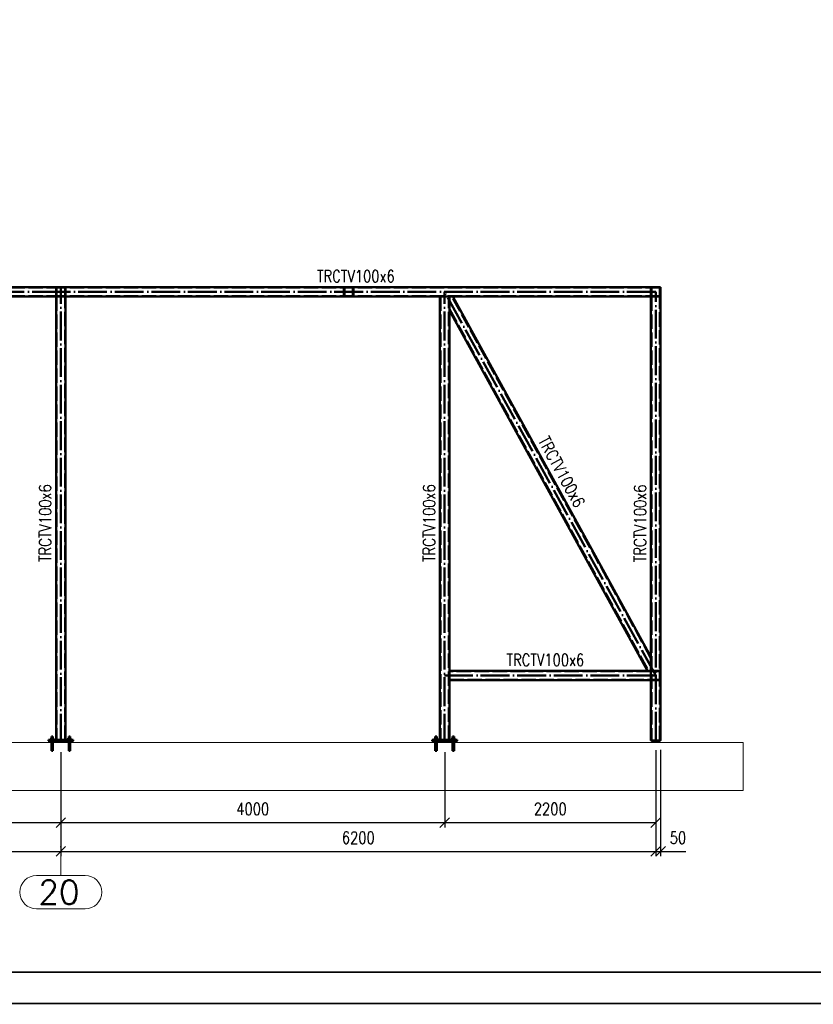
# Paper-space layout 'Layout1' of a CAD drawing. Extents: x -2 to 1380, y -36 to 422.
# Tile 12 of 65: x 291 to 457, y 0 to 205. Entities that reach past the tile are written whole.
import ezdxf
from ezdxf.enums import TextEntityAlignment as Align

# ---------------------------------------------------------------- set-up
doc = ezdxf.new("R2010")
doc.units = 0
for name, pattern in [('ACAD_ISO02W100', [15, 12, -3]), ('ACAD_ISO04W100', [30.5, 24, -3, 0.5, -3]), ('HP_01_CER_B', [8, 5, -1, 1, -1])]:
    doc.linetypes.add(name, pattern=pattern)
doc.layers.get('0').update_dxf_attribs({"linetype": 'CONTINUOUS'})
doc.layers.get('DEFPOINTS').update_dxf_attribs({"color": 132, "linetype": 'CONTINUOUS'})
doc.layers.add('RAMECEK_HP', color=251, linetype='CONTINUOUS')
for name, color, linetype, lineweight in [('SS_1.ET-HALA_TaO-PODLAHA', 9, 'CONTINUOUS', 13), ('SS_1.ET-HALA_TaO-RASTR', 7, 'HP_01_CER_B', 13), ('SS_2.ET-HALA_TaO-PODLITI', 9, 'CONTINUOUS', 13), ('SS_2.ET-HALA_TaO-PRISTAVBA-VNITRNI_KCE', 190, 'CONTINUOUS', 50), ('SS_KOTY', 3, 'CONTINUOUS', 25), ('SS_POPIS_PROFILU', 13, 'CONTINUOUS', 25)]:
    doc.layers.add(name, color=color, linetype=linetype, lineweight=lineweight)
doc.styles.add('ROMANS', font='romans.shx', dxfattribs={"width": 0.8})
doc.styles.add('romans.shx', font='romans.shx', dxfattribs={"height": 5})
doc.dimstyles.new('A-1_(2.5)_50AS', dxfattribs={"dimtxt": 2.5, "dimasz": 2, "dimexe": 1, "dimexo": 2, "dimgap": 0, "dimtad": 0, "dimdec": 1, "dimlfac": 50, "dimrnd": 1, "dimtxsty": 'ROMANS', "dimblk1": 'OBLIQUE', "dimblk2": 'OBLIQUE', "dimsah": 1, "dimcen": 2, "dimclrd": 256, "dimclre": 256, "dimclrt": 256, "dimadec": 1, "dimazin": 2, "dimtfac": 0.714286, "dimtdec": 1, "dimtmove": 0, "dimatfit": 3, "dimldrblk": 'OPEN', "dimfxl": 1, "dimtvp": 1.142857, "dimtfill": 1, "dimtolj": 1, "dimlwd": -1, "dimlwe": -1, "dimarcsym": 0})

# ---------------------------------------------------------------- blocks, each defined once
blk = doc.blocks.new('*U6')
at = {"layer": 'RAMECEK_HP', "lineweight": 35, "const_width": 0.35}
for points in [[(0, 420), (0, 0), (1188, 0), (1188, 420)], [(6.5, 413.5), (6.5, 6.5), (1181.5, 6.5), (1181.5, 413.5)]]:
    blk.add_lwpolyline(points, close=True, dxfattribs=at)
at = {"layer": 'DEFPOINTS', "style": 'ROMANS', "width": 0.8}
blk.add_attdef('TISK', text='', height=10, dxfattribs=at).set_placement((1188, -33), align=Align.RIGHT)
blk = doc.blocks.new('_Oblique')
at = {"color": 0, "linetype": 'ByBlock', "lineweight": -2}
blk.add_line((-0.5, -0.5), (0.5, 0.5), dxfattribs=at)
blk = doc.blocks.new('*D115')
at = {"layer": 'DEFPOINTS', "color": 0, "transparency": 16777216}
for p in [(219.7, 54.38, 57947.4), (299.7, 54.38, 57947.4), (299.7, 37.7)]:
    blk.add_point(p, dxfattribs=at)
at = {"layer": 'SS_KOTY', "transparency": 16777216}
for p, q in [((219.7, 52.38), (219.7, 36.7)), ((299.7, 52.38), (299.7, 36.7)), ((219.7, 37.7), (299.7, 37.7))]:
    blk.add_line(p, q, dxfattribs=at)
at = {"layer": 'SS_KOTY', "transparency": 16777216, "xscale": 2, "yscale": 2, "zscale": 2, "rotation": 180}
blk.add_blockref('_Oblique', (219.7, 37.7), dxfattribs=at)
at = {"layer": 'SS_KOTY', "transparency": 16777216, "xscale": 2, "yscale": 2, "zscale": 2}
blk.add_blockref('_Oblique', (299.7, 37.7), dxfattribs=at)
at = {"layer": 'SS_KOTY', "transparency": 16777216, "insert": (259.7, 40.56), "char_height": 2.5, "attachment_point": 5, "style": 'ROMANS', "bg_fill": 3, "box_fill_scale": 1.1, "bg_fill_color": 256, "bg_fill_true_color": 13158600, "bg_fill_transparency": 0}
blk.add_mtext('\\A1;4000', dxfattribs=at)
blk = doc.blocks.new('_OPEN')
at = {"color": 0, "linetype": 'ByBlock'}
for p, q in [((-1, 0.17), (0, 0)), ((0, 0), (-1, -0.17)), ((0, 0), (-1, 0))]:
    blk.add_line(p, q, dxfattribs=at)
blk = doc.blocks.new('*D116')
at = {"layer": 'DEFPOINTS', "color": 0, "transparency": 16777216}
for p in [(299.7, 54.38, 57947.4), (379.7, 54.38, 57947.4), (379.7, 37.7)]:
    blk.add_point(p, dxfattribs=at)
at = {"layer": 'SS_KOTY', "transparency": 16777216}
for p, q in [((299.7, 52.38), (299.7, 36.7)), ((379.7, 52.38), (379.7, 36.7)), ((299.7, 37.7), (379.7, 37.7))]:
    blk.add_line(p, q, dxfattribs=at)
at = {"layer": 'SS_KOTY', "transparency": 16777216, "xscale": 2, "yscale": 2, "zscale": 2, "rotation": 180}
blk.add_blockref('_Oblique', (299.7, 37.7), dxfattribs=at)
at = {"layer": 'SS_KOTY', "transparency": 16777216, "xscale": 2, "yscale": 2, "zscale": 2}
blk.add_blockref('_Oblique', (379.7, 37.7), dxfattribs=at)
at = {"layer": 'SS_KOTY', "transparency": 16777216, "insert": (339.7, 40.56), "char_height": 2.5, "attachment_point": 5, "style": 'ROMANS', "bg_fill": 3, "box_fill_scale": 1.1, "bg_fill_color": 256, "bg_fill_true_color": 13158600, "bg_fill_transparency": 0}
blk.add_mtext('\\A1;4000', dxfattribs=at)
blk = doc.blocks.new('*D117')
at = {"layer": 'DEFPOINTS', "color": 0, "transparency": 16777216}
for p in [(379.7, 54.38, 57947.4), (423.7, 54.78, 57947.4), (423.7, 37.7)]:
    blk.add_point(p, dxfattribs=at)
at = {"layer": 'SS_KOTY', "transparency": 16777216}
for p, q in [((379.7, 52.38), (379.7, 36.7)), ((423.7, 52.78), (423.7, 36.7)), ((379.7, 37.7), (423.7, 37.7))]:
    blk.add_line(p, q, dxfattribs=at)
at = {"layer": 'SS_KOTY', "transparency": 16777216, "xscale": 2, "yscale": 2, "zscale": 2, "rotation": 180}
blk.add_blockref('_Oblique', (379.7, 37.7), dxfattribs=at)
at = {"layer": 'SS_KOTY', "transparency": 16777216, "xscale": 2, "yscale": 2, "zscale": 2}
blk.add_blockref('_Oblique', (423.7, 37.7), dxfattribs=at)
at = {"layer": 'SS_KOTY', "transparency": 16777216, "insert": (401.7, 40.56), "char_height": 2.5, "attachment_point": 5, "style": 'ROMANS', "bg_fill": 3, "box_fill_scale": 1.1, "bg_fill_color": 256, "bg_fill_true_color": 13158600, "bg_fill_transparency": 0}
blk.add_mtext('\\A1;2200', dxfattribs=at)
blk = doc.blocks.new('*D118')
at = {"layer": 'DEFPOINTS', "color": 0, "transparency": 16777216}
for p in [(59.7, 54.38, 57947.4), (299.7, 54.38, 57947.4), (299.7, 31.7)]:
    blk.add_point(p, dxfattribs=at)
at = {"layer": 'SS_KOTY', "transparency": 16777216}
for p, q in [((59.7, 52.38), (59.7, 30.7)), ((299.7, 52.38), (299.7, 30.7)), ((59.7, 31.7), (299.7, 31.7))]:
    blk.add_line(p, q, dxfattribs=at)
at = {"layer": 'SS_KOTY', "transparency": 16777216, "xscale": 2, "yscale": 2, "zscale": 2, "rotation": 180}
blk.add_blockref('_Oblique', (59.7, 31.7), dxfattribs=at)
at = {"layer": 'SS_KOTY', "transparency": 16777216, "xscale": 2, "yscale": 2, "zscale": 2}
blk.add_blockref('_Oblique', (299.7, 31.7), dxfattribs=at)
at = {"layer": 'SS_KOTY', "transparency": 16777216, "insert": (179.7, 34.56), "char_height": 2.5, "attachment_point": 5, "style": 'ROMANS', "bg_fill": 3, "box_fill_scale": 1.1, "bg_fill_color": 256, "bg_fill_true_color": 13158600, "bg_fill_transparency": 0}
blk.add_mtext('\\A1;12000', dxfattribs=at)
blk = doc.blocks.new('*D119')
at = {"layer": 'DEFPOINTS', "color": 0, "transparency": 16777216}
for p in [(299.7, 54.38, 57947.4), (423.7, 54.78, 57947.4), (423.7, 31.7)]:
    blk.add_point(p, dxfattribs=at)
at = {"layer": 'SS_KOTY', "transparency": 16777216}
for p, q in [((299.7, 52.38), (299.7, 30.7)), ((423.7, 52.78), (423.7, 30.7)), ((299.7, 31.7), (423.7, 31.7))]:
    blk.add_line(p, q, dxfattribs=at)
at = {"layer": 'SS_KOTY', "transparency": 16777216, "xscale": 2, "yscale": 2, "zscale": 2, "rotation": 180}
blk.add_blockref('_Oblique', (299.7, 31.7), dxfattribs=at)
at = {"layer": 'SS_KOTY', "transparency": 16777216, "xscale": 2, "yscale": 2, "zscale": 2}
blk.add_blockref('_Oblique', (423.7, 31.7), dxfattribs=at)
at = {"layer": 'SS_KOTY', "transparency": 16777216, "insert": (361.7, 34.56), "char_height": 2.5, "attachment_point": 5, "style": 'ROMANS', "bg_fill": 3, "box_fill_scale": 1.1, "bg_fill_color": 256, "bg_fill_true_color": 13158600, "bg_fill_transparency": 0}
blk.add_mtext('\\A1;6200', dxfattribs=at)
blk = doc.blocks.new('*D123')
at = {"layer": 'DEFPOINTS', "color": 0, "transparency": 16777216}
for p in [(423.7, 54.78, 57947.4), (424.7, 54.86, 57948.4), (424.7, 31.7)]:
    blk.add_point(p, dxfattribs=at)
at = {"layer": 'SS_KOTY', "transparency": 16777216}
for p, q in [((423.7, 52.78), (423.7, 30.7)), ((424.7, 52.86), (424.7, 30.7)), ((423.7, 31.7), (424.7, 31.7)), ((424.7, 31.7), (429.93, 31.7))]:
    blk.add_line(p, q, dxfattribs=at)
at = {"layer": 'SS_KOTY', "transparency": 16777216, "xscale": 2, "yscale": 2, "zscale": 2, "rotation": 180}
blk.add_blockref('_Oblique', (423.7, 31.7), dxfattribs=at)
at = {"layer": 'SS_KOTY', "transparency": 16777216, "xscale": 2, "yscale": 2, "zscale": 2}
blk.add_blockref('_Oblique', (424.7, 31.7), dxfattribs=at)
at = {"layer": 'SS_KOTY', "transparency": 16777216, "insert": (428.32, 34.56), "char_height": 2.5, "attachment_point": 5, "style": 'ROMANS', "bg_fill": 3, "box_fill_scale": 1.1, "bg_fill_color": 256, "bg_fill_true_color": 13158600, "bg_fill_transparency": 0}
blk.add_mtext('\\A1;50', dxfattribs=at)

psp = doc.layouts.get("Layout1")

# ---------------------------------------------------------------- linework, layer by layer
at = {"layer": 'SS_1.ET-HALA_TaO-PODLAHA', "ltscale": 0.25}
psp.add_line((441.9376, 44.3802), (441.9376, 54.3802), dxfattribs=at)
at = {"layer": 'SS_1.ET-HALA_TaO-RASTR', "linetype": 'Continuous', "ltscale": 0.25}
for p, q in [((304.7442, 26.7012), (294.649, 26.7012)), ((294.649, 19.7012), (304.7442, 19.7012))]:
    psp.add_line(p, q, dxfattribs=at)
for centre, start, end in [((294.649, 23.2012), 90, 270), ((304.7442, 23.2012), 270, 90)]:
    psp.add_arc(centre, 3.5, start, end, dxfattribs=at)
at = {"layer": 'SS_2.ET-HALA_TaO-PRISTAVBA-VNITRNI_KCE', "color": 1, "linetype": 'Continuous', "ltscale": 0.25}
for p, q in [((299.6966, 149.3802), (179.6966, 149.3802)), ((424.6966, 149.3802), (299.6966, 149.3802)), ((299.6966, 147.3802), (299.6966, 149.3802)), ((424.6966, 147.3802), (424.6966, 149.3802)), ((179.6966, 147.3802), (299.6966, 147.3802)), ((299.6966, 147.3802), (300.6966, 147.3802)), ((300.6966, 147.3802), (424.6966, 147.3802)), ((422.6966, 72.2735), (381.3879, 147.3802)), ((422.6966, 147.3802), (422.6966, 69.3802)), ((380.6966, 144.487), (422.0053, 69.3803)), ((422.6966, 69.3802), (380.6966, 69.3802)), ((422.6966, 69.3802), (422.6966, 67.3802)), ((380.6966, 67.3802), (422.6966, 67.3802))]:
    psp.add_line(p, q, dxfattribs=at)
at = {"layer": 'SS_2.ET-HALA_TaO-PRISTAVBA-VNITRNI_KCE', "color": 3, "linetype": 'ACAD_ISO02W100', "ltscale": 0.25}
for p, q in [((299.6966, 149.2602), (179.6966, 149.2602)), ((298.6966, 149.1402), (298.6966, 147.6202)), ((298.8166, 149.1402), (298.8166, 147.6202)), ((424.5766, 149.2602), (299.6966, 149.2602)), ((300.5766, 147.6202), (300.5766, 149.1402)), ((300.6966, 147.6202), (300.6966, 149.1402)), ((358.6966, 149.1402), (358.6966, 147.6202)), ((358.8166, 147.6202), (358.8166, 149.1402)), ((360.5766, 149.1402), (360.5766, 147.6202)), ((360.6966, 147.6202), (360.6966, 149.1402)), ((422.6966, 149.3802), (422.6966, 147.3802)), ((422.7463, 149.2602), (422.6966, 149.1402)), ((422.7669, 149.3099), (422.7463, 149.2602)), ((422.9366, 149.3802), (422.7669, 149.3099)), ((422.8166, 149.2602), (422.8166, 147.5002)), ((422.8166, 149.1402), (422.8517, 149.2251)), ((422.8517, 149.2251), (422.9366, 149.2602)), ((424.6263, 149.3099), (424.4566, 149.3802)), ((424.4566, 149.2602), (424.5414, 149.2251)), ((424.5414, 149.2251), (424.5766, 149.1402)), ((424.5766, 147.5002), (424.5766, 149.2602)), ((424.6966, 149.1403), (424.6263, 149.3099)), ((299.6966, 147.5002), (179.6966, 147.5002)), ((424.5766, 147.5002), (299.6966, 147.5002)), ((422.6966, 72.0245), (381.2509, 147.3802)), ((422.6966, 147.6202), (422.7463, 147.5002)), ((422.7463, 147.5002), (422.7669, 147.4505)), ((422.7669, 147.4505), (422.9366, 147.3802)), ((422.8517, 147.5354), (422.8166, 147.6202)), ((422.9366, 147.5002), (422.8517, 147.5354)), ((424.5414, 147.5354), (424.4566, 147.5002)), ((424.4566, 147.3802), (424.6263, 147.4505)), ((424.5766, 147.6202), (424.5414, 147.5354)), ((424.6263, 147.4505), (424.6966, 147.6202)), ((380.6966, 144.736), (422.1423, 69.3803)), ((422.6966, 69.2602), (380.6966, 69.2602)), ((424.4566, 69.3802), (422.9366, 69.3802)), ((424.4566, 69.2602), (422.9366, 69.2602)), ((380.6966, 67.5002), (422.6966, 67.5002)), ((422.9366, 67.5002), (424.4566, 67.5002)), ((422.9366, 67.3802), (424.4566, 67.3802))]:
    psp.add_line(p, q, dxfattribs=at)
at = {"layer": 'SS_2.ET-HALA_TaO-PRISTAVBA-VNITRNI_KCE', "color": 7, "linetype": 'ACAD_ISO04W100', "ltscale": 0.25}
for p, q in [((299.6966, 148.3802), (179.6966, 148.3802)), ((423.6966, 148.3802), (299.6966, 148.3802)), ((423.6966, 68.3802), (379.6966, 148.3802)), ((423.6966, 68.3802), (379.6966, 68.3802))]:
    psp.add_line(p, q, dxfattribs=at)
at = {"layer": 'SS_2.ET-HALA_TaO-PRISTAVBA-VNITRNI_KCE', "color": 3, "linetype": 'ACAD_ISO02W100', "ltscale": 0.25}
for centre, radius, start, end in [((298.9366, 149.1402), 0.24, 90, 180), ((300.4566, 149.1402), 0.24, 0, 90), ((358.9366, 149.1402), 0.24, 90, 180), ((360.4566, 149.1402), 0.24, 0, 90), ((422.9366, 149.1402), 0.12, 90, 180), ((424.4566, 149.1402), 0.12, 0, 90), ((298.9366, 147.6202), 0.24, 180, 270), ((300.4566, 147.6202), 0.24, 270, 0), ((358.9366, 147.6202), 0.24, 180, 270), ((360.4566, 147.6202), 0.24, 270, 0), ((422.9366, 147.6202), 0.12, 180, 270), ((424.4566, 147.6202), 0.12, 270, 0), ((422.9366, 69.1402), 0.24, 90, 180), ((424.4566, 69.1402), 0.24, 0, 90), ((422.9366, 67.6202), 0.24, 180, 270), ((424.4566, 67.6202), 0.24, 270, 0)]:
    psp.add_arc(centre, radius, start, end, dxfattribs=at)
at = {"layer": 'SS_2.ET-HALA_TaO-PRISTAVBA-VNITRNI_KCE', "color": 3, "linetype": 'ACAD_ISO02W100', "ltscale": 0.25, "extrusion": (3.63798e-12, -1.50684e-12, -1)}
psp.add_arc((-298.9366, 149.1402), 0.12, 0, 90, dxfattribs=at)
at = {"layer": 'SS_2.ET-HALA_TaO-PRISTAVBA-VNITRNI_KCE', "color": 3, "linetype": 'ACAD_ISO02W100', "ltscale": 0.25, "extrusion": (-5.023e-13, -1.2126e-12, -1)}
psp.add_arc((-300.4566, 149.1402), 0.12, 90, 180, dxfattribs=at)
at = {"layer": 'SS_2.ET-HALA_TaO-PRISTAVBA-VNITRNI_KCE', "color": 3, "linetype": 'ACAD_ISO02W100', "ltscale": 0.25, "extrusion": (1.21266e-12, -5.02239e-13, -1)}
for centre, radius in [((-358.9366, 149.1402), 0.12), ((-422.9366, 149.1402), 0.24), ((-422.9366, 69.1402), 0.12)]:
    psp.add_arc(centre, radius, 0, 90, dxfattribs=at)
at = {"layer": 'SS_2.ET-HALA_TaO-PRISTAVBA-VNITRNI_KCE', "color": 3, "linetype": 'ACAD_ISO02W100', "ltscale": 0.25, "extrusion": (5.023e-13, 1.21272e-12, -1)}
for centre, radius, start, end in [((-360.4566, 149.1402), 0.12, 90, 180), ((-422.9366, 147.6202), 0.24, 270, 0)]:
    psp.add_arc(centre, radius, start, end, dxfattribs=at)
at = {"layer": 'SS_2.ET-HALA_TaO-PRISTAVBA-VNITRNI_KCE', "color": 3, "linetype": 'ACAD_ISO02W100', "ltscale": 0.25, "extrusion": (2.5115e-13, 6.06391e-13, -1)}
psp.add_arc((-424.4566, 149.1402), 0.24, 90, 180, dxfattribs=at)
at = {"layer": 'SS_2.ET-HALA_TaO-PRISTAVBA-VNITRNI_KCE', "color": 3, "linetype": 'ACAD_ISO02W100', "ltscale": 0.25, "extrusion": (3.63798e-12, 1.50696e-12, -1)}
psp.add_arc((-298.9366, 147.6202, 0), 0.12, 270, 0, dxfattribs=at)
at = {"layer": 'SS_2.ET-HALA_TaO-PRISTAVBA-VNITRNI_KCE', "color": 3, "linetype": 'ACAD_ISO02W100', "ltscale": 0.25, "extrusion": (-5.023e-13, 1.21272e-12, -1)}
psp.add_arc((-300.4566, 147.6202), 0.12, 180, 270, dxfattribs=at)
at = {"layer": 'SS_2.ET-HALA_TaO-PRISTAVBA-VNITRNI_KCE', "color": 3, "linetype": 'ACAD_ISO02W100', "ltscale": 0.25, "extrusion": (1.21266e-12, 5.02361e-13, -1)}
for centre in [(-358.9366, 147.6202), (-422.9366, 67.6202)]:
    psp.add_arc(centre, 0.12, 270, 0, dxfattribs=at)
at = {"layer": 'SS_2.ET-HALA_TaO-PRISTAVBA-VNITRNI_KCE', "color": 3, "linetype": 'ACAD_ISO02W100', "ltscale": 0.25, "extrusion": (5.023e-13, -1.2126e-12, -1)}
psp.add_arc((-360.4566, 147.6202), 0.12, 180, 270, dxfattribs=at)
at = {"layer": 'SS_2.ET-HALA_TaO-PRISTAVBA-VNITRNI_KCE', "color": 3, "linetype": 'ACAD_ISO02W100', "ltscale": 0.25, "extrusion": (6.0633e-13, -2.51089e-13, -1)}
psp.add_arc((-424.4566, 147.6202), 0.24, 180, 270, dxfattribs=at)
at = {"layer": 'SS_2.ET-HALA_TaO-PRISTAVBA-VNITRNI_KCE', "color": 3, "linetype": 'ACAD_ISO02W100', "ltscale": 0.25, "extrusion": (1.0046e-12, 2.42538e-12, -1)}
psp.add_arc((-424.4566, 69.1402), 0.12, 90, 180, dxfattribs=at)
at = {"layer": 'SS_2.ET-HALA_TaO-PRISTAVBA-VNITRNI_KCE', "color": 3, "linetype": 'ACAD_ISO02W100', "ltscale": 0.25, "extrusion": (1.0046e-12, -2.42526e-12, -1)}
psp.add_arc((-424.4566, 67.6202), 0.12, 180, 270, dxfattribs=at)

# ---------------------------------------------------------------- block references
at = {"layer": 'RAMECEK_HP'}
psp.add_blockref('*U6', (0, 0), dxfattribs=at)

# ---------------------------------------------------------------- texts
at = {"layer": 'SS_1.ET-HALA_TaO-RASTR', "color": 7, "style": 'romans.shx'}
psp.add_text('20', height=5, dxfattribs=at).set_placement((295.0149, 20.7012))
at = {"layer": 'SS_POPIS_PROFILU', "color": 13, "style": 'romans.shx', "width": 0.8}
for p in [(353.0859, 150.4012), (392.586, 70.3802)]:
    psp.add_text('TRCTV100x6', height=2.5, dxfattribs=at).set_placement(p)
for rotation, p in [(298.810794, (399.0744, 117.3415)), (90, (297.6756, 92.0646)), (90, (377.6966, 92.0646)), (90, (421.6756, 92.0046))]:
    psp.add_text('TRCTV100x6', height=2.5, rotation=rotation, dxfattribs=at).set_placement(p)

# ---------------------------------------------------------------- next in the draw order: dimensions: what is measured, and where the dimension line sits
at = {"layer": 'SS_KOTY'}
dim = psp.add_linear_dim(base=(299.6966, 37.7012), p1=(219.6966, 54.3802, 57947.4), p2=(299.6966, 54.3802, 57947.4), dimstyle='A-1_(2.5)_50AS', override={"dimtmove": 1}, dxfattribs=at)
dim.commit()
dim.dimension.update_dxf_attribs({"geometry": '*D115', "text_midpoint": (259.6966, 40.5583)})

# ---------------------------------------------------------------- next in the draw order: dimensions: what is measured, and where the dimension line sits
dim = psp.add_linear_dim(base=(379.6966, 37.7012), p1=(299.6966, 54.3802, 57947.4), p2=(379.6966, 54.3802, 57947.4), dimstyle='A-1_(2.5)_50AS', override={"dimtmove": 1}, dxfattribs=at)
dim.commit()
dim.dimension.update_dxf_attribs({"geometry": '*D116', "text_midpoint": (339.6966, 40.5583)})

# ---------------------------------------------------------------- next in the draw order: dimensions: what is measured, and where the dimension line sits
for base, p1, p2, picture, middle in [((299.6966, 31.7012), (59.6966, 54.3802, 57947.4), (299.6966, 54.3802, 57947.4), '*D118', (179.6966, 34.5583)), ((423.6966, 37.7012), (379.6966, 54.3802, 57947.4), (423.6966, 54.7802, 57947.4), '*D117', (401.6966, 40.5583))]:
    dim = psp.add_linear_dim(base=base, p1=p1, p2=p2, dimstyle='A-1_(2.5)_50AS', override={"dimtmove": 1}, dxfattribs=at)
    dim.commit()
    dim.dimension.update_dxf_attribs({"geometry": picture, "text_midpoint": middle})

# ---------------------------------------------------------------- next in the draw order: linework, layer by layer
at = {"layer": 'SS_2.ET-HALA_TaO-PODLITI', "ltscale": 0.25}
psp.add_line((297.0966, 54.7802), (297.0966, 54.3802), dxfattribs=at)
at = {"layer": 'SS_2.ET-HALA_TaO-PRISTAVBA-VNITRNI_KCE', "color": 1, "linetype": 'Continuous', "ltscale": 0.25}
for p, q in [((297.0966, 54.9802), (297.0966, 54.7802)), ((297.5966, 55.0402), (297.6024, 55.0402)), ((297.5966, 55.0402), (297.5966, 54.9802)), ((297.6024, 55.0402), (297.6194, 55.0402)), ((297.6194, 55.0402), (297.6471, 55.0402)), ((297.6567, 55.3002), (297.6567, 55.0402))]:
    psp.add_line(p, q, dxfattribs=at)

# ---------------------------------------------------------------- next in the draw order: dimensions: what is measured, and where the dimension line sits
at = {"layer": 'SS_KOTY'}
dim = psp.add_linear_dim(base=(423.6966, 31.7012), p1=(299.6966, 54.3802, 57947.4), p2=(423.6966, 54.7802, 57947.4), dimstyle='A-1_(2.5)_50AS', override={"dimtmove": 1}, dxfattribs=at)
dim.commit()
dim.dimension.update_dxf_attribs({"geometry": '*D119', "text_midpoint": (361.6966, 34.5583)})

# ---------------------------------------------------------------- next in the draw order: linework, layer by layer
at = {"layer": 'SS_1.ET-HALA_TaO-RASTR', "linetype": 'ACAD_ISO04W100', "ltscale": 0.25}
for p, q in [((299.6966, 44.3802), (299.6966, 39.3802)), ((299.6966, 39.3802), (299.6966, 31.7012)), ((299.6966, 31.7012), (299.6966, 26.7012))]:
    psp.add_line(p, q, dxfattribs=at)
at = {"layer": 'SS_2.ET-HALA_TaO-PODLITI', "ltscale": 0.25}
for p, q in [((302.2966, 54.3802), (302.2966, 54.7802)), ((377.0966, 54.7802), (377.0966, 54.3802)), ((382.2966, 54.3802), (382.2966, 54.7802))]:
    psp.add_line(p, q, dxfattribs=at)
at = {"layer": 'SS_2.ET-HALA_TaO-PRISTAVBA-VNITRNI_KCE', "color": 7, "linetype": 'ACAD_ISO04W100', "ltscale": 0.25}
for p, q in [((299.6966, 54.3802), (299.6966, 148.3802)), ((379.6966, 54.3802), (379.6966, 148.3802)), ((297.8966, 55.6402), (297.8966, 52.6402)), ((301.4966, 55.6402), (301.4966, 52.6402)), ((377.8966, 55.6402), (377.8966, 52.6402)), ((381.4966, 55.6402), (381.4966, 52.6402)), ((297.5966, 55.1802), (298.1966, 55.1802)), ((297.7366, 54.5802), (298.0566, 54.5802)), ((301.1966, 55.1802), (301.7966, 55.1802)), ((301.3366, 54.5802), (301.6566, 54.5802)), ((377.5966, 55.1802), (378.1966, 55.1802)), ((377.7366, 54.5802), (378.0566, 54.5802)), ((381.1966, 55.1802), (381.7966, 55.1802)), ((381.3366, 54.5802), (381.6566, 54.5802))]:
    psp.add_line(p, q, dxfattribs=at)
at = {"layer": 'SS_2.ET-HALA_TaO-PRISTAVBA-VNITRNI_KCE', "color": 1, "linetype": 'Continuous', "ltscale": 0.25}
for p, q in [((298.6966, 147.3802), (298.6966, 54.9803)), ((300.6966, 54.9803), (300.6966, 147.3802)), ((378.6966, 147.3802), (378.6966, 54.9803)), ((380.6966, 54.9803), (380.6966, 147.3802)), ((297.7488, 55.6402), (297.7366, 55.6402)), ((297.7366, 55.6402), (297.7366, 55.3002)), ((297.7835, 55.6402), (297.7488, 55.6402)), ((297.8354, 55.6402), (297.7835, 55.6402)), ((297.8966, 55.6402), (297.8354, 55.6402)), ((297.9578, 55.6402), (297.8966, 55.6402)), ((298.0097, 55.6402), (297.9578, 55.6402)), ((298.0444, 55.6402), (298.0097, 55.6402)), ((298.0566, 55.6402), (298.0444, 55.6402)), ((298.0566, 55.3002), (298.0566, 55.6402)), ((301.3488, 55.6402), (301.3366, 55.6402)), ((301.3366, 55.6402), (301.3366, 55.3002)), ((301.3835, 55.6402), (301.3488, 55.6402)), ((301.4354, 55.6402), (301.3835, 55.6402)), ((301.4966, 55.6402), (301.4354, 55.6402)), ((301.5578, 55.6402), (301.4966, 55.6402)), ((301.6097, 55.6402), (301.5578, 55.6402)), ((301.6444, 55.6402), (301.6097, 55.6402)), ((301.6566, 55.6402), (301.6444, 55.6402)), ((301.6566, 55.3002), (301.6566, 55.6402)), ((377.7488, 55.6402), (377.7366, 55.6402)), ((377.7366, 55.6402), (377.7366, 55.3002)), ((377.7835, 55.6402), (377.7488, 55.6402)), ((377.8354, 55.6402), (377.7835, 55.6402)), ((377.8966, 55.6402), (377.8354, 55.6402)), ((377.9578, 55.6402), (377.8966, 55.6402)), ((378.0097, 55.6402), (377.9578, 55.6402)), ((378.0444, 55.6402), (378.0097, 55.6402)), ((378.0566, 55.6402), (378.0444, 55.6402)), ((378.0566, 55.3002), (378.0566, 55.6402)), ((381.3488, 55.6402), (381.3366, 55.6402)), ((381.3366, 55.6402), (381.3366, 55.3002)), ((381.3835, 55.6402), (381.3488, 55.6402)), ((381.4354, 55.6402), (381.3835, 55.6402)), ((381.4966, 55.6402), (381.4354, 55.6402)), ((381.5578, 55.6402), (381.4966, 55.6402)), ((381.6097, 55.6402), (381.5578, 55.6402)), ((381.6444, 55.6402), (381.6097, 55.6402)), ((381.6566, 55.6402), (381.6444, 55.6402)), ((381.6566, 55.3002), (381.6566, 55.6402)), ((302.2966, 54.9802), (297.0966, 54.9802)), ((297.0966, 54.7802), (302.2966, 54.7802)), ((297.6471, 55.0402), (297.6845, 55.0402)), ((297.8966, 55.3002), (297.6567, 55.3002)), ((297.6845, 55.0402), (297.7299, 55.0402)), ((297.7299, 55.0402), (297.7818, 55.0402)), ((297.7818, 55.0402), (297.8381, 55.0402)), ((297.8381, 55.0402), (297.8966, 55.0402)), ((298.1365, 55.3002), (297.8966, 55.3002)), ((297.8966, 55.3002), (297.8966, 55.0402)), ((297.8966, 55.0402), (297.9551, 55.0402)), ((297.9551, 55.0402), (298.0114, 55.0402)), ((298.0114, 55.0402), (298.0633, 55.0402)), ((298.0633, 55.0402), (298.1087, 55.0402)), ((298.1087, 55.0402), (298.146, 55.0402)), ((298.1365, 55.0402), (298.1365, 55.3002)), ((298.146, 55.0402), (298.1738, 55.0402)), ((298.1738, 55.0402), (298.1908, 55.0402)), ((298.1908, 55.0402), (298.1966, 55.0402)), ((298.1966, 54.9802), (298.1966, 55.0402)), ((301.1966, 55.0402), (301.2024, 55.0402)), ((301.1966, 55.0402), (301.1966, 54.9802)), ((301.2024, 55.0402), (301.2194, 55.0402)), ((301.2194, 55.0402), (301.2471, 55.0402)), ((301.2471, 55.0402), (301.2845, 55.0402)), ((301.4966, 55.3002), (301.2567, 55.3002)), ((301.2567, 55.3002), (301.2567, 55.0402)), ((301.2845, 55.0402), (301.3299, 55.0402)), ((301.3299, 55.0402), (301.3818, 55.0402)), ((301.3818, 55.0402), (301.4381, 55.0402)), ((301.4381, 55.0402), (301.4966, 55.0402)), ((301.7365, 55.3002), (301.4966, 55.3002)), ((301.4966, 55.3002), (301.4966, 55.0402)), ((301.4966, 55.0402), (301.5551, 55.0402)), ((301.5551, 55.0402), (301.6114, 55.0402)), ((301.6114, 55.0402), (301.6633, 55.0402)), ((301.6633, 55.0402), (301.7087, 55.0402)), ((301.7087, 55.0402), (301.746, 55.0402)), ((301.7365, 55.0402), (301.7365, 55.3002)), ((301.746, 55.0402), (301.7738, 55.0402)), ((301.7738, 55.0402), (301.7908, 55.0402)), ((301.7908, 55.0402), (301.7966, 55.0402)), ((301.7966, 54.9802), (301.7966, 55.0402)), ((302.2966, 54.7802), (302.2966, 54.9802)), ((382.2966, 54.9802), (377.0966, 54.9802)), ((377.0966, 54.9802), (377.0966, 54.7802)), ((377.0966, 54.7802), (382.2966, 54.7802)), ((377.5966, 55.0402), (377.6024, 55.0402)), ((377.5966, 55.0402), (377.5966, 54.9802)), ((377.6024, 55.0402), (377.6194, 55.0402)), ((377.6194, 55.0402), (377.6471, 55.0402)), ((377.6471, 55.0402), (377.6845, 55.0402)), ((377.8966, 55.3002), (377.6567, 55.3002)), ((377.6567, 55.3002), (377.6567, 55.0402)), ((377.6845, 55.0402), (377.7299, 55.0402)), ((377.7299, 55.0402), (377.7818, 55.0402)), ((377.7818, 55.0402), (377.8381, 55.0402)), ((377.8381, 55.0402), (377.8966, 55.0402)), ((378.1365, 55.3002), (377.8966, 55.3002)), ((377.8966, 55.3002), (377.8966, 55.0402)), ((377.8966, 55.0402), (377.9551, 55.0402)), ((377.9551, 55.0402), (378.0114, 55.0402)), ((378.0114, 55.0402), (378.0633, 55.0402)), ((378.0633, 55.0402), (378.1087, 55.0402)), ((378.1087, 55.0402), (378.146, 55.0402)), ((378.1365, 55.0402), (378.1365, 55.3002)), ((378.146, 55.0402), (378.1738, 55.0402)), ((378.1738, 55.0402), (378.1908, 55.0402)), ((378.1908, 55.0402), (378.1966, 55.0402)), ((378.1966, 54.9802), (378.1966, 55.0402)), ((381.1966, 55.0402), (381.2024, 55.0402)), ((381.1966, 55.0402), (381.1966, 54.9802)), ((381.2024, 55.0402), (381.2194, 55.0402)), ((381.2194, 55.0402), (381.2471, 55.0402)), ((381.2471, 55.0402), (381.2845, 55.0402)), ((381.4966, 55.3002), (381.2567, 55.3002)), ((381.2567, 55.3002), (381.2567, 55.0402)), ((381.2845, 55.0402), (381.3299, 55.0402)), ((381.3299, 55.0402), (381.3818, 55.0402)), ((381.3818, 55.0402), (381.4381, 55.0402)), ((381.4381, 55.0402), (381.4966, 55.0402)), ((381.7365, 55.3002), (381.4966, 55.3002)), ((381.4966, 55.3002), (381.4966, 55.0402)), ((381.4966, 55.0402), (381.5551, 55.0402)), ((381.5551, 55.0402), (381.6114, 55.0402)), ((381.6114, 55.0402), (381.6633, 55.0402)), ((381.6633, 55.0402), (381.7087, 55.0402)), ((381.7087, 55.0402), (381.746, 55.0402)), ((381.7365, 55.0402), (381.7365, 55.3002)), ((381.746, 55.0402), (381.7738, 55.0402)), ((381.7738, 55.0402), (381.7908, 55.0402)), ((381.7908, 55.0402), (381.7966, 55.0402)), ((381.7966, 54.9802), (381.7966, 55.0402)), ((382.2966, 54.7802), (382.2966, 54.9802))]:
    psp.add_line(p, q, dxfattribs=at)
at = {"layer": 'SS_2.ET-HALA_TaO-PRISTAVBA-VNITRNI_KCE', "color": 3, "linetype": 'ACAD_ISO02W100', "ltscale": 0.25}
for p, q in [((298.8166, 147.3802), (298.8166, 54.9803)), ((300.5766, 54.9803), (300.5766, 147.3802)), ((378.8166, 147.3802), (378.8166, 54.9803)), ((380.5766, 54.9803), (380.5766, 147.3802)), ((297.7166, 54.9802), (297.7166, 54.7802)), ((297.7366, 54.9802), (297.7366, 54.7802)), ((297.7366, 54.7802), (297.7366, 54.3802)), ((297.7366, 54.3802), (297.7366, 52.6402)), ((298.0566, 54.7802), (298.0566, 54.9802)), ((298.0566, 54.3802), (298.0566, 54.7802)), ((298.0566, 52.6402), (298.0566, 54.3802)), ((298.0766, 54.7802), (298.0766, 54.9802)), ((301.3166, 54.9802), (301.3166, 54.7802)), ((301.3366, 54.9802), (301.3366, 54.7802)), ((301.3366, 54.7802), (301.3366, 54.3802)), ((301.3366, 54.3802), (301.3366, 52.6402)), ((301.6566, 54.7802), (301.6566, 54.9802)), ((301.6566, 54.3802), (301.6566, 54.7802)), ((301.6566, 52.6402), (301.6566, 54.3802)), ((301.6766, 54.7802), (301.6766, 54.9802)), ((377.7166, 54.9802), (377.7166, 54.7802)), ((377.7366, 54.9802), (377.7366, 54.7802)), ((377.7366, 54.7802), (377.7366, 54.3802)), ((377.7366, 54.3802), (377.7366, 52.6402)), ((378.0566, 54.7802), (378.0566, 54.9802)), ((378.0566, 54.3802), (378.0566, 54.7802)), ((378.0566, 52.6402), (378.0566, 54.3802)), ((378.0766, 54.7802), (378.0766, 54.9802)), ((381.3166, 54.9802), (381.3166, 54.7802)), ((381.3366, 54.9802), (381.3366, 54.7802)), ((381.3366, 54.7802), (381.3366, 54.3802)), ((381.3366, 54.3802), (381.3366, 52.6402)), ((381.6566, 54.7802), (381.6566, 54.9802)), ((381.6566, 54.3802), (381.6566, 54.7802)), ((381.6566, 52.6402), (381.6566, 54.3802)), ((381.6766, 54.7802), (381.6766, 54.9802)), ((297.7366, 52.6402), (297.7397, 52.6402)), ((297.7397, 52.6402), (297.7488, 52.6402)), ((297.7488, 52.6402), (297.7636, 52.6402)), ((297.7636, 52.6402), (297.7835, 52.6402)), ((297.7835, 52.6402), (297.8077, 52.6402)), ((297.8077, 52.6402), (297.8354, 52.6402)), ((297.8354, 52.6402), (297.8654, 52.6402)), ((297.8654, 52.6402), (297.8966, 52.6402)), ((297.8966, 52.6402), (297.9278, 52.6402)), ((297.9278, 52.6402), (297.9578, 52.6402)), ((297.9578, 52.6402), (297.9855, 52.6402)), ((297.9855, 52.6402), (298.0097, 52.6402)), ((298.0097, 52.6402), (298.0296, 52.6402)), ((298.0296, 52.6402), (298.0444, 52.6402)), ((298.0444, 52.6402), (298.0535, 52.6402)), ((298.0535, 52.6402), (298.0566, 52.6402)), ((301.3366, 52.6402), (301.3397, 52.6402)), ((301.3397, 52.6402), (301.3488, 52.6402)), ((301.3488, 52.6402), (301.3636, 52.6402)), ((301.3636, 52.6402), (301.3835, 52.6402)), ((301.3835, 52.6402), (301.4077, 52.6402)), ((301.4077, 52.6402), (301.4354, 52.6402)), ((301.4354, 52.6402), (301.4654, 52.6402)), ((301.4654, 52.6402), (301.4966, 52.6402)), ((301.4966, 52.6402), (301.5278, 52.6402)), ((301.5278, 52.6402), (301.5578, 52.6402)), ((301.5578, 52.6402), (301.5855, 52.6402)), ((301.5855, 52.6402), (301.6097, 52.6402)), ((301.6097, 52.6402), (301.6296, 52.6402)), ((301.6296, 52.6402), (301.6444, 52.6402)), ((301.6444, 52.6402), (301.6535, 52.6402)), ((301.6535, 52.6402), (301.6566, 52.6402)), ((377.7366, 52.6402), (377.7397, 52.6402)), ((377.7397, 52.6402), (377.7488, 52.6402)), ((377.7488, 52.6402), (377.7636, 52.6402)), ((377.7636, 52.6402), (377.7835, 52.6402)), ((377.7835, 52.6402), (377.8077, 52.6402)), ((377.8077, 52.6402), (377.8354, 52.6402)), ((377.8354, 52.6402), (377.8654, 52.6402)), ((377.8654, 52.6402), (377.8966, 52.6402)), ((377.8966, 52.6402), (377.9278, 52.6402)), ((377.9278, 52.6402), (377.9578, 52.6402)), ((377.9578, 52.6402), (377.9855, 52.6402)), ((377.9855, 52.6402), (378.0097, 52.6402)), ((378.0097, 52.6402), (378.0296, 52.6402)), ((378.0296, 52.6402), (378.0444, 52.6402)), ((378.0444, 52.6402), (378.0535, 52.6402)), ((378.0535, 52.6402), (378.0566, 52.6402)), ((381.3366, 52.6402), (381.3397, 52.6402)), ((381.3397, 52.6402), (381.3488, 52.6402)), ((381.3488, 52.6402), (381.3636, 52.6402)), ((381.3636, 52.6402), (381.3835, 52.6402)), ((381.3835, 52.6402), (381.4077, 52.6402)), ((381.4077, 52.6402), (381.4354, 52.6402)), ((381.4354, 52.6402), (381.4654, 52.6402)), ((381.4654, 52.6402), (381.4966, 52.6402)), ((381.4966, 52.6402), (381.5278, 52.6402)), ((381.5278, 52.6402), (381.5578, 52.6402)), ((381.5578, 52.6402), (381.5855, 52.6402)), ((381.5855, 52.6402), (381.6097, 52.6402)), ((381.6097, 52.6402), (381.6296, 52.6402)), ((381.6296, 52.6402), (381.6444, 52.6402)), ((381.6444, 52.6402), (381.6535, 52.6402)), ((381.6535, 52.6402), (381.6566, 52.6402))]:
    psp.add_line(p, q, dxfattribs=at)

# ---------------------------------------------------------------- next in the draw order: dimensions: what is measured, and where the dimension line sits
at = {"layer": 'SS_KOTY'}
dim = psp.add_linear_dim(base=(424.6966, 31.7012), p1=(423.6966, 54.7802, 57947.4), p2=(424.6966, 54.8603, 57948.4), dimstyle='A-1_(2.5)_50AS', override={"dimtmove": 0}, dxfattribs=at)
dim.commit()
dim.dimension.update_dxf_attribs({"geometry": '*D123', "text_midpoint": (428.3156, 34.5583)})

# ---------------------------------------------------------------- next in the draw order: linework, layer by layer
at = {"layer": 'SS_1.ET-HALA_TaO-PODLAHA', "ltscale": 0.25}
for p, q in [((441.9376, 54.3802), (48.6966, 54.3802)), ((48.6966, 44.3802), (441.9376, 44.3802))]:
    psp.add_line(p, q, dxfattribs=at)
at = {"layer": 'SS_2.ET-HALA_TaO-PRISTAVBA-VNITRNI_KCE', "color": 7, "linetype": 'ACAD_ISO04W100', "ltscale": 0.25}
psp.add_line((423.6966, 54.7802), (423.6966, 148.3802), dxfattribs=at)
at = {"layer": 'SS_2.ET-HALA_TaO-PRISTAVBA-VNITRNI_KCE', "color": 3, "linetype": 'ACAD_ISO02W100', "ltscale": 0.25}
for p, q in [((422.8166, 147.3802), (422.8166, 54.8603)), ((424.5766, 54.8603), (424.5766, 147.3802))]:
    psp.add_line(p, q, dxfattribs=at)
at = {"layer": 'SS_2.ET-HALA_TaO-PRISTAVBA-VNITRNI_KCE', "color": 1, "linetype": 'Continuous', "ltscale": 0.25}
for p, q in [((424.6966, 54.8603), (424.6966, 147.3802)), ((422.6966, 67.3802), (422.6966, 54.8603)), ((422.6966, 54.8603), (424.6966, 54.8603)), ((422.7766, 54.8602), (422.7766, 54.7802)), ((422.7766, 54.7802), (424.6166, 54.7802)), ((424.6166, 54.7802), (424.6166, 54.8602))]:
    psp.add_line(p, q, dxfattribs=at)

doc.saveas('drawing.dxf')
